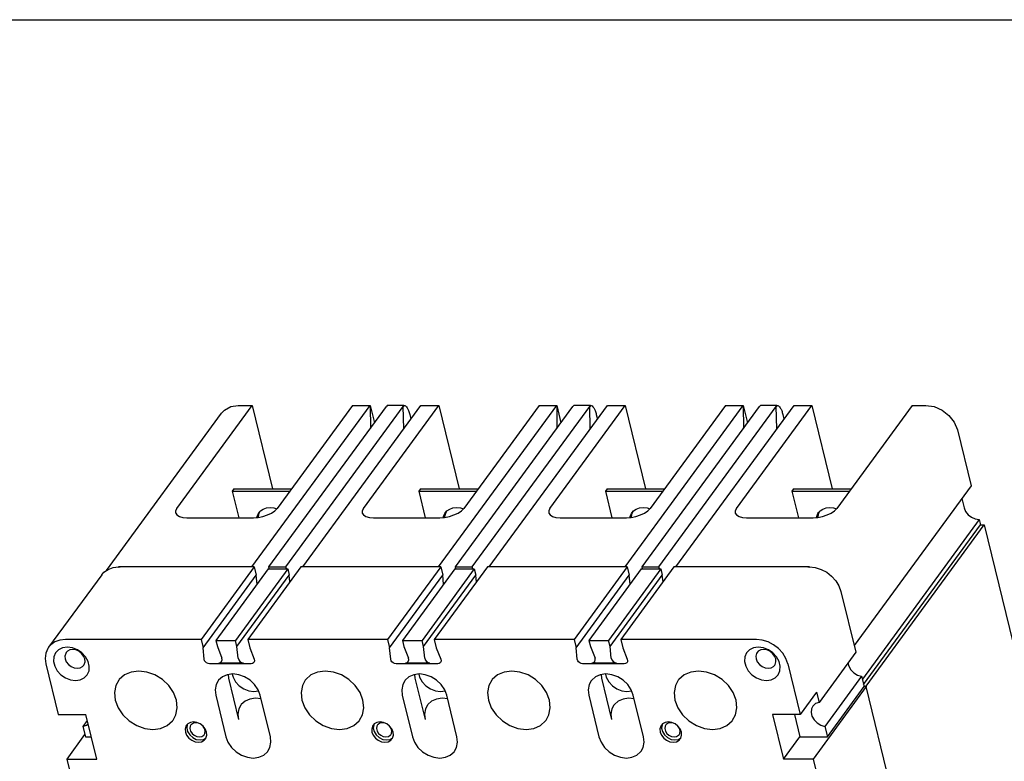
# Model space of a CAD drawing. Extents: x 0 to 34, y 0 to 22.
# Tile 4 of 5: x 23 to 29.6, y 17 to 22. Entities that reach past the tile are written whole.
import ezdxf

# ---------------------------------------------------------------- set-up
doc = ezdxf.new("R2010")
doc.units = 0
doc.header["$LTSCALE"] = 1.87
doc.layers.get('0').update_dxf_attribs({"linetype": 'CONTINUOUS'})

msp = doc.modelspace()

# ---------------------------------------------------------------- linework, layer by layer
at = {"color": 7, "linetype": 'CONTINUOUS'}
msp.add_line((0, 22), (34, 22), dxfattribs=at)
at = {"color": 6, "linetype": 'CONTINUOUS'}
for p, q in [((24.0786, 18.7359), (24.5819, 19.4234)), ((24.4894, 19.4234), (24.5819, 19.4234)), ((24.5805, 18.3444), (25.3704, 19.4234)), ((24.5819, 19.4234), (24.7178, 18.8666)), ((24.6938, 18.3444), (25.4785, 19.4164)), ((25.2526, 19.4234), (24.7493, 18.7359)), ((24.8062, 18.3444), (25.5909, 19.4164)), ((24.9195, 18.3444), (25.7093, 19.4234)), ((25.2526, 19.4234), (25.3704, 19.4234)), ((25.3248, 18.7359), (25.8281, 19.4234)), ((25.3704, 19.4234), (25.3717, 19.2704)), ((25.3704, 19.4234), (25.3987, 19.3073)), ((25.4848, 19.4234), (25.4785, 19.4164)), ((25.5949, 19.4234), (25.4848, 19.4234)), ((25.5949, 19.4234), (25.5909, 19.4164)), ((25.5946, 19.2667), (25.5909, 19.4164)), ((25.5949, 19.4234), (25.5957, 19.4234)), ((25.7093, 19.4234), (25.8281, 19.4234)), ((25.8267, 18.3444), (26.6165, 19.4234)), ((25.8281, 19.4234), (25.9639, 18.8666)), ((25.94, 18.3444), (26.7247, 19.4164)), ((26.4987, 19.4234), (25.9955, 18.7359)), ((26.0524, 18.3444), (26.8371, 19.4164)), ((26.1657, 18.3444), (26.9555, 19.4234)), ((26.4987, 19.4234), (26.6165, 19.4234)), ((26.571, 18.7359), (27.0742, 19.4234)), ((26.6165, 19.4234), (26.6178, 19.2704)), ((26.6165, 19.4234), (26.6449, 19.3073)), ((26.731, 19.4234), (26.7247, 19.4164)), ((26.841, 19.4234), (26.731, 19.4234)), ((26.841, 19.4234), (26.8371, 19.4164)), ((26.8408, 19.2667), (26.8371, 19.4164)), ((26.841, 19.4234), (26.8419, 19.4234)), ((26.9555, 19.4234), (27.0742, 19.4234)), ((27.0729, 18.3444), (27.8627, 19.4234)), ((27.0742, 19.4234), (27.2101, 18.8666)), ((27.1862, 18.3444), (27.9709, 19.4164)), ((27.7449, 19.4234), (27.2417, 18.7359)), ((27.2986, 18.3444), (28.0832, 19.4164)), ((27.4119, 18.3444), (28.2017, 19.4234)), ((27.7449, 19.4234), (27.8627, 19.4234)), ((27.8172, 18.7359), (28.3204, 19.4234)), ((27.8627, 19.4234), (27.864, 19.2704)), ((27.8627, 19.4234), (27.891, 19.3073)), ((27.9772, 19.4234), (27.9709, 19.4164)), ((28.0872, 19.4234), (27.9772, 19.4234)), ((28.0872, 19.4234), (28.0832, 19.4164)), ((28.0869, 19.2667), (28.0832, 19.4164)), ((28.0872, 19.4234), (28.088, 19.4234)), ((28.2017, 19.4234), (28.3204, 19.4234)), ((28.3204, 19.4234), (28.4563, 18.8666)), ((28.9911, 19.4234), (28.4878, 18.7359)), ((28.9911, 19.4234), (29.0826, 19.4234)), ((23.6084, 18.321), (24.3775, 19.3717)), ((25.6346, 19.3634), (25.6423, 19.3318)), ((26.8808, 19.3634), (26.8885, 19.3318)), ((28.1269, 19.3634), (28.1346, 19.3318)), ((29.2927, 19.2606), (29.384, 18.8865)), ((29.384, 18.8865), (28.603, 17.8196)), ((24.4605, 18.8666), (24.4488, 18.8506)), ((24.4488, 18.8506), (24.492, 18.6734)), ((24.4488, 18.8506), (24.8332, 18.8506)), ((24.4605, 18.8666), (24.8449, 18.8666)), ((25.7067, 18.8666), (25.695, 18.8506)), ((25.695, 18.8506), (25.7382, 18.6734)), ((25.695, 18.8506), (26.0794, 18.8506)), ((25.7067, 18.8666), (26.0911, 18.8666)), ((26.9529, 18.8666), (26.9412, 18.8506)), ((26.9412, 18.8506), (26.9844, 18.6734)), ((26.9412, 18.8506), (27.3256, 18.8506)), ((26.9529, 18.8666), (27.3373, 18.8666)), ((28.199, 18.8666), (28.1873, 18.8506)), ((28.1873, 18.8506), (28.2305, 18.6734)), ((28.1873, 18.8506), (28.5717, 18.8506)), ((28.199, 18.8666), (28.5835, 18.8666)), ((29.3228, 18.8029), (29.3384, 18.7393)), ((24.6238, 18.6761), (24.6264, 18.697)), ((24.6264, 18.697), (24.634, 18.7154)), ((24.6273, 18.7079), (24.6369, 18.7187)), ((25.87, 18.6761), (25.8726, 18.697)), ((25.8726, 18.697), (25.8802, 18.7154)), ((25.8735, 18.7079), (25.8831, 18.7187)), ((27.1162, 18.6761), (27.1187, 18.697)), ((27.1187, 18.697), (27.1263, 18.7154)), ((27.1197, 18.7079), (27.1293, 18.7187)), ((28.3624, 18.6761), (28.3649, 18.697)), ((28.3649, 18.697), (28.3725, 18.7154)), ((28.3659, 18.7079), (28.3754, 18.7187)), ((24.1462, 18.6734), (24.5903, 18.6734)), ((25.3924, 18.6734), (25.8364, 18.6734)), ((26.6385, 18.6734), (27.0826, 18.6734)), ((27.8847, 18.6734), (28.3288, 18.6734)), ((29.4389, 18.6613), (28.658, 17.5944)), ((28.6664, 17.5598), (29.4474, 18.6267)), ((28.683, 17.5477), (29.4728, 18.6267)), ((29.4389, 18.6613), (29.4474, 18.6267)), ((29.4474, 18.6267), (29.4728, 18.6267)), ((29.4728, 18.6267), (29.6908, 17.7329)), ((23.5768, 18.2927), (23.2221, 17.8082)), ((24.5951, 18.3444), (23.6887, 18.3444)), ((23.689, 18.3428), (23.6996, 18.3444)), ((24.5951, 18.3444), (24.2404, 17.8599)), ((24.2537, 17.8054), (24.6084, 18.2899)), ((24.6889, 18.3314), (24.3397, 17.8544)), ((24.8194, 18.3314), (24.4702, 17.8544)), ((24.4803, 17.8129), (24.8295, 18.2899)), ((24.9068, 18.3444), (24.5522, 17.8599)), ((24.5951, 18.3444), (24.6084, 18.2899)), ((24.6145, 18.2298), (24.6084, 18.2899)), ((24.6889, 18.3314), (24.8194, 18.3314)), ((24.6962, 18.3314), (24.6938, 18.3444)), ((24.6938, 18.3444), (24.8062, 18.3444)), ((24.8102, 18.3314), (24.8062, 18.3444)), ((24.8194, 18.3314), (24.8295, 18.2899)), ((24.8341, 18.245), (24.8295, 18.2899)), ((25.8412, 18.3444), (24.9068, 18.3444)), ((25.8412, 18.3444), (25.4866, 17.8599)), ((25.4999, 17.8054), (25.8545, 18.2899)), ((25.935, 18.3314), (25.5859, 17.8544)), ((26.0655, 18.3314), (25.7164, 17.8544)), ((25.7265, 17.8129), (26.0757, 18.2899)), ((26.153, 18.3444), (25.7983, 17.8599)), ((25.8412, 18.3444), (25.8545, 18.2899)), ((25.8606, 18.2298), (25.8545, 18.2899)), ((25.935, 18.3314), (26.0655, 18.3314)), ((25.9424, 18.3314), (25.94, 18.3444)), ((25.94, 18.3444), (26.0524, 18.3444)), ((26.0564, 18.3314), (26.0524, 18.3444)), ((26.0655, 18.3314), (26.0757, 18.2899)), ((26.0802, 18.245), (26.0757, 18.2899)), ((27.0874, 18.3444), (26.153, 18.3444)), ((27.0874, 18.3444), (26.7327, 17.8599)), ((26.7461, 17.8054), (27.1007, 18.2899)), ((27.1812, 18.3314), (26.832, 17.8544)), ((27.3117, 18.3314), (26.9625, 17.8544)), ((26.9727, 17.8129), (27.3218, 18.2899)), ((27.3992, 18.3444), (27.0445, 17.8599)), ((27.0874, 18.3444), (27.1007, 18.2899)), ((27.1068, 18.2298), (27.1007, 18.2899)), ((27.1812, 18.3314), (27.3117, 18.3314)), ((27.1885, 18.3314), (27.1862, 18.3444)), ((27.1862, 18.3444), (27.2986, 18.3444)), ((27.3025, 18.3314), (27.2986, 18.3444)), ((27.3117, 18.3314), (27.3218, 18.2899)), ((27.3264, 18.245), (27.3218, 18.2899)), ((28.3046, 18.3444), (27.3992, 18.3444)), ((28.2928, 18.3444), (28.3043, 18.3427)), ((24.6139, 18.2355), (24.6153, 18.2309)), ((24.8359, 18.2475), (24.8328, 18.2576)), ((25.8601, 18.2355), (25.8615, 18.2309)), ((26.0821, 18.2475), (26.079, 18.2576)), ((27.1062, 18.2355), (27.1076, 18.2309)), ((27.3282, 18.2475), (27.3251, 18.2576)), ((28.5147, 18.1816), (28.6139, 17.7751)), ((24.2404, 17.8599), (23.3341, 17.8599)), ((24.2404, 17.8599), (24.2537, 17.8054)), ((24.3397, 17.8544), (24.3498, 17.8129)), ((24.3397, 17.8544), (24.4702, 17.8544)), ((24.4803, 17.8129), (24.4702, 17.8544)), ((24.5522, 17.8599), (24.5655, 17.8054)), ((25.4866, 17.8599), (24.5522, 17.8599)), ((25.4866, 17.8599), (25.4999, 17.8054)), ((25.5859, 17.8544), (25.596, 17.8129)), ((25.5859, 17.8544), (25.7164, 17.8544)), ((25.7265, 17.8129), (25.7164, 17.8544)), ((25.7983, 17.8599), (25.8117, 17.8054)), ((26.7327, 17.8599), (25.7983, 17.8599)), ((26.7327, 17.8599), (26.7461, 17.8054)), ((26.832, 17.8544), (26.8422, 17.8129)), ((26.832, 17.8544), (26.9625, 17.8544)), ((26.9727, 17.8129), (26.9625, 17.8544)), ((27.0445, 17.8599), (27.0578, 17.8054)), ((27.9499, 17.8599), (27.0445, 17.8599)), ((24.2616, 17.7276), (24.2537, 17.8054)), ((24.3498, 17.8129), (24.3799, 17.7351)), ((24.4882, 17.7351), (24.4803, 17.8129)), ((24.5655, 17.8054), (24.5955, 17.7276)), ((25.5078, 17.7276), (25.4999, 17.8054)), ((25.596, 17.8129), (25.6261, 17.7351)), ((25.7344, 17.7351), (25.7265, 17.8129)), ((25.8117, 17.8054), (25.8417, 17.7276)), ((26.754, 17.7276), (26.7461, 17.8054)), ((26.8422, 17.8129), (26.8722, 17.7351)), ((26.9806, 17.7351), (26.9727, 17.8129)), ((27.0578, 17.8054), (27.0879, 17.7276)), ((28.6139, 17.7751), (28.3686, 17.4401)), ((23.2034, 17.6971), (23.2858, 17.3594)), ((24.5751, 17.6971), (24.2969, 17.6971)), ((24.3595, 17.7046), (24.5235, 17.7046)), ((25.8213, 17.6971), (25.5431, 17.6971)), ((25.6057, 17.7046), (25.7697, 17.7046)), ((27.0675, 17.6971), (26.7892, 17.6971)), ((26.8518, 17.7046), (27.0159, 17.7046)), ((28.16, 17.6971), (28.2424, 17.3594)), ((24.4206, 17.6254), (24.4227, 17.6025)), ((24.4227, 17.6025), (24.4903, 17.3254)), ((25.6667, 17.6254), (25.6689, 17.6025)), ((25.6689, 17.6025), (25.7365, 17.3254)), ((26.9129, 17.6254), (26.915, 17.6025)), ((26.915, 17.6025), (26.9827, 17.3254)), ((28.653, 17.6147), (28.4078, 17.2797)), ((28.653, 17.6147), (28.6698, 17.5459)), ((24.5935, 17.5118), (24.6248, 17.5163)), ((25.8396, 17.5118), (25.871, 17.5163)), ((27.0858, 17.5118), (27.1172, 17.5163)), ((28.3519, 17.5089), (28.2424, 17.3594)), ((28.6843, 17.5459), (28.3296, 17.0614)), ((28.3519, 17.5089), (28.3686, 17.4401)), ((28.4246, 17.2109), (28.6698, 17.5459)), ((28.6694, 17.5477), (28.683, 17.5477)), ((28.6843, 17.5459), (28.6698, 17.5459)), ((28.683, 17.5477), (28.6834, 17.5457)), ((28.8548, 16.8471), (28.6843, 17.5459)), ((24.3385, 17.4875), (24.4061, 17.2104)), ((24.6418, 17.4629), (24.6043, 17.4674)), ((24.7034, 17.2104), (24.6358, 17.4875)), ((25.5847, 17.4875), (25.6523, 17.2104)), ((25.888, 17.4629), (25.8505, 17.4674)), ((25.9496, 17.2104), (25.882, 17.4875)), ((26.8309, 17.4875), (26.8985, 17.2104)), ((27.1341, 17.4629), (27.0966, 17.4674)), ((27.1957, 17.2104), (27.1281, 17.4875)), ((23.2858, 17.3594), (23.4707, 17.3594)), ((23.4805, 17.3195), (23.4512, 17.2795)), ((23.5434, 17.0614), (23.4707, 17.3594)), ((24.1899, 17.3091), (24.1689, 17.3058)), ((24.2126, 17.3058), (24.1899, 17.3091)), ((24.2235, 17.3013), (24.2057, 17.3042)), ((24.2289, 17.2987), (24.2235, 17.3013)), ((25.4361, 17.3091), (25.415, 17.3058)), ((25.4587, 17.3058), (25.4361, 17.3091)), ((25.4697, 17.3013), (25.4519, 17.3042)), ((25.4751, 17.2987), (25.4697, 17.3013)), ((27.362, 17.3091), (27.3409, 17.3058)), ((27.3846, 17.3058), (27.362, 17.3091)), ((27.3956, 17.3013), (27.3778, 17.3042)), ((27.401, 17.2987), (27.3956, 17.3013)), ((28.2424, 17.3594), (28.0585, 17.3594)), ((28.0585, 17.3594), (28.1311, 17.0614)), ((28.2044, 17.3594), (28.2406, 17.2109)), ((23.4512, 17.2795), (23.468, 17.2109)), ((24.1504, 17.2951), (24.1479, 17.2904)), ((25.3966, 17.2951), (25.3941, 17.2904)), ((27.3225, 17.2951), (27.32, 17.2904)), ((28.4078, 17.2797), (28.4246, 17.2109)), ((23.3449, 17.0614), (23.4646, 17.2249)), ((23.468, 17.2109), (23.5069, 17.2109)), ((24.2338, 17.189), (24.257, 17.1931)), ((24.257, 17.1931), (24.2738, 17.2038)), ((24.2693, 17.1955), (24.2733, 17.2019)), ((25.48, 17.189), (25.5032, 17.1931)), ((25.5032, 17.1931), (25.52, 17.2038)), ((25.5155, 17.1955), (25.5194, 17.2019)), ((27.4059, 17.189), (27.4291, 17.1931)), ((27.4291, 17.1931), (27.4459, 17.2038)), ((27.4414, 17.1955), (27.4453, 17.2019)), ((28.1311, 17.0614), (28.2406, 17.2109)), ((28.2406, 17.2109), (28.4246, 17.2109)), ((23.3789, 16.9221), (23.3449, 17.0614)), ((23.3449, 17.0614), (23.5434, 17.0614)), ((28.3296, 17.0614), (28.1311, 17.0614)), ((28.3296, 17.0614), (28.3793, 16.8579))]:
    msp.add_line(p, q, dxfattribs=at)
for points in [[(24.3775, 19.3716), (24.3969, 19.3923), (24.4387, 19.4155), (24.4894, 19.4234)], [(29.0826, 19.4234), (29.1372, 19.4155), (29.1903, 19.3923), (29.2368, 19.3563), (29.2721, 19.3109), (29.2927, 19.2606)], [(24.0786, 18.7359), (24.0707, 18.7197), (24.0705, 18.7063)], [(24.0705, 18.7063), (24.0709, 18.7047), (24.0795, 18.6917), (24.0957, 18.6818), (24.1184, 18.6756), (24.1462, 18.6734)], [(24.5903, 18.6734), (24.6211, 18.6756), (24.653, 18.6818), (24.6838, 18.6917), (24.7113, 18.7047), (24.7336, 18.7197), (24.7493, 18.7359)], [(24.614, 18.6751), (24.6147, 18.681), (24.6232, 18.7015), (24.6273, 18.7079)], [(24.6369, 18.7187), (24.6553, 18.7316), (24.6773, 18.7396), (24.7018, 18.7423)], [(24.7018, 18.7423), (24.7277, 18.7396), (24.7471, 18.7336)], [(25.3248, 18.7359), (25.3168, 18.7197), (25.3167, 18.7063)], [(25.3167, 18.7063), (25.3171, 18.7047), (25.3256, 18.6917), (25.3418, 18.6818), (25.3646, 18.6756), (25.3924, 18.6734)], [(25.8364, 18.6734), (25.8673, 18.6756), (25.8992, 18.6818), (25.9299, 18.6917), (25.9574, 18.7047), (25.9798, 18.7197), (25.9955, 18.7359)], [(25.8601, 18.6751), (25.8609, 18.681), (25.8693, 18.7015), (25.8735, 18.7079)], [(25.8831, 18.7187), (25.9014, 18.7316), (25.9234, 18.7396), (25.948, 18.7423)], [(25.948, 18.7423), (25.9738, 18.7396), (25.9932, 18.7336)], [(26.571, 18.7359), (26.563, 18.7197), (26.5628, 18.7063)], [(26.5628, 18.7063), (26.5633, 18.7047), (26.5718, 18.6917), (26.588, 18.6818), (26.6108, 18.6756), (26.6385, 18.6734)], [(27.0826, 18.6734), (27.1135, 18.6756), (27.1454, 18.6818), (27.1761, 18.6917), (27.2036, 18.7047), (27.226, 18.7197), (27.2417, 18.7359)], [(27.1063, 18.6751), (27.107, 18.681), (27.1155, 18.7015), (27.1197, 18.7079)], [(27.1293, 18.7187), (27.1476, 18.7316), (27.1696, 18.7396), (27.1941, 18.7423)], [(27.1941, 18.7423), (27.22, 18.7396), (27.2394, 18.7336)], [(27.8172, 18.7359), (27.8092, 18.7197), (27.809, 18.7063)], [(27.809, 18.7063), (27.8095, 18.7047), (27.818, 18.6917), (27.8342, 18.6818), (27.8569, 18.6756), (27.8847, 18.6734)], [(28.3288, 18.6734), (28.3597, 18.6756), (28.3916, 18.6818), (28.4223, 18.6917), (28.4498, 18.7047), (28.4721, 18.7197), (28.4878, 18.7359)], [(28.3525, 18.6751), (28.3532, 18.681), (28.3617, 18.7015), (28.3659, 18.7079)], [(28.3754, 18.7187), (28.3938, 18.7316), (28.4158, 18.7396), (28.4403, 18.7423)], [(28.4403, 18.7423), (28.4662, 18.7396), (28.4856, 18.7336)], [(29.3384, 18.7393), (29.3482, 18.7152), (29.3651, 18.6934), (29.3874, 18.6762), (29.4128, 18.6651), (29.4389, 18.6613)], [(23.5768, 18.2927), (23.591, 18.3088), (23.6188, 18.3283), (23.6523, 18.3404), (23.6887, 18.3444)], [(28.3046, 18.3444), (28.343, 18.3404), (28.3824, 18.3283), (28.4197, 18.3088), (28.4525, 18.2834), (28.4806, 18.2523), (28.5018, 18.2174), (28.5147, 18.1816)], [(23.3341, 17.8599), (23.2976, 17.8559), (23.2641, 17.8438), (23.2364, 17.8243), (23.2221, 17.8082)], [(28.16, 17.6971), (28.1471, 17.7329), (28.1259, 17.7678), (28.0978, 17.7989), (28.065, 17.8243), (28.0278, 17.8438), (27.9883, 17.8559), (27.9499, 17.8599)], [(23.2221, 17.8082), (23.216, 17.7989), (23.2031, 17.7678), (23.1989, 17.7329), (23.2034, 17.6971)], [(23.3473, 17.8095), (23.3155, 17.805), (23.2885, 17.7918), (23.2685, 17.771), (23.2571, 17.7443), (23.2551, 17.7138), (23.2629, 17.6821), (23.2797, 17.6517), (23.3041, 17.625), (23.3343, 17.6042), (23.3677, 17.591), (23.4017, 17.5865)], [(23.3397, 17.7732), (23.336, 17.7672), (23.331, 17.7497), (23.3325, 17.7303), (23.3404, 17.7109), (23.354, 17.6934), (23.372, 17.6795), (23.3925, 17.6706), (23.4135, 17.6675)], [(23.3829, 17.7931), (23.3633, 17.79), (23.3472, 17.7811), (23.3397, 17.7732)], [(23.4017, 17.5865), (23.4335, 17.591), (23.4605, 17.6042), (23.4805, 17.625), (23.492, 17.6517), (23.4939, 17.6821), (23.4861, 17.7138), (23.4694, 17.7443), (23.4449, 17.771), (23.4147, 17.7918), (23.3813, 17.805), (23.3473, 17.8095)], [(23.4567, 17.6875), (23.4604, 17.6934), (23.4654, 17.7109), (23.4639, 17.7303), (23.456, 17.7497), (23.4423, 17.7672), (23.4244, 17.7811), (23.4039, 17.79), (23.3829, 17.7931)], [(27.9631, 17.8095), (27.9314, 17.805), (27.9044, 17.7918), (27.8843, 17.771), (27.8729, 17.7443), (27.871, 17.7138), (27.8787, 17.6821), (27.8955, 17.6517), (27.92, 17.625), (27.9501, 17.6042), (27.9836, 17.591), (28.0175, 17.5865)], [(27.9555, 17.7732), (27.9519, 17.7672), (27.9468, 17.7497), (27.9483, 17.7303), (27.9563, 17.7109), (27.9699, 17.6934), (27.9878, 17.6795), (28.0083, 17.6706), (28.0293, 17.6675)], [(27.9987, 17.7931), (27.9791, 17.79), (27.963, 17.7811), (27.9555, 17.7732)], [(28.0175, 17.5865), (28.0493, 17.591), (28.0763, 17.6042), (28.0963, 17.625), (28.1078, 17.6517), (28.1097, 17.6821), (28.102, 17.7138), (28.0852, 17.7443), (28.0607, 17.771), (28.0305, 17.7918), (27.9971, 17.805), (27.9631, 17.8095)], [(28.0725, 17.6875), (28.0762, 17.6934), (28.0812, 17.7109), (28.0797, 17.7303), (28.0718, 17.7497), (28.0582, 17.7672), (28.0402, 17.7811), (28.0198, 17.79), (27.9987, 17.7931)], [(24.2969, 17.6971), (24.2871, 17.6987), (24.2777, 17.7031), (24.2698, 17.71), (24.2642, 17.7184), (24.2616, 17.7276)], [(24.3595, 17.7046), (24.3705, 17.707), (24.378, 17.7132)], [(24.378, 17.7132), (24.3817, 17.7237), (24.3799, 17.7351)], [(24.4882, 17.7351), (24.4919, 17.7237), (24.5001, 17.7138), (24.5113, 17.707), (24.5235, 17.7046)], [(24.5936, 17.7056), (24.5914, 17.7031), (24.5842, 17.6987), (24.5751, 17.6971)], [(24.5955, 17.7276), (24.5974, 17.7184), (24.596, 17.71), (24.5936, 17.7056)], [(25.5431, 17.6971), (25.5332, 17.6987), (25.5237, 17.7033), (25.5158, 17.7102), (25.5103, 17.7186), (25.5078, 17.7276)], [(25.6057, 17.7046), (25.6167, 17.707), (25.6241, 17.7132)], [(25.6241, 17.7132), (25.6279, 17.7237), (25.6261, 17.7351)], [(25.7344, 17.7351), (25.7381, 17.7237), (25.7463, 17.7138), (25.7575, 17.707), (25.7697, 17.7046)], [(25.8398, 17.7056), (25.8376, 17.7031), (25.8303, 17.6987), (25.8213, 17.6971)], [(25.8417, 17.7276), (25.8436, 17.7184), (25.8421, 17.71), (25.8398, 17.7056)], [(26.7892, 17.6971), (26.7794, 17.6987), (26.77, 17.7031), (26.7621, 17.71), (26.7565, 17.7184), (26.754, 17.7276)], [(26.8518, 17.7046), (26.8629, 17.707), (26.8703, 17.7132)], [(26.8703, 17.7132), (26.8741, 17.7237), (26.8722, 17.7351)], [(26.9806, 17.7351), (26.9843, 17.7237), (26.9925, 17.7138), (27.0037, 17.707), (27.0159, 17.7046)], [(27.0859, 17.7056), (27.0837, 17.7031), (27.0765, 17.6987), (27.0675, 17.6971)], [(27.0879, 17.7276), (27.0898, 17.7184), (27.0883, 17.71), (27.0859, 17.7056)], [(28.5616, 17.7037), (28.5669, 17.6823), (28.5808, 17.6582), (28.6012, 17.6377), (28.6262, 17.6227), (28.653, 17.6147)], [(23.4135, 17.6675), (23.4331, 17.6706), (23.4492, 17.6795), (23.4567, 17.6875)], [(23.8241, 17.6495), (23.7729, 17.6428), (23.7285, 17.6234), (23.6938, 17.5924), (23.6901, 17.5876)], [(24.0532, 17.3217), (24.072, 17.3572), (24.0809, 17.4042), (24.0756, 17.4546), (24.0563, 17.5051), (24.0245, 17.5521), (23.9822, 17.5924), (23.9324, 17.6234), (23.8785, 17.6428), (23.8241, 17.6495)], [(24.6358, 17.4875), (24.6217, 17.5243), (24.5985, 17.5585), (24.5677, 17.588), (24.5315, 17.6105), (24.4921, 17.6247), (24.4525, 17.6296), (24.4152, 17.6247), (24.3828, 17.6105), (24.3575, 17.588), (24.3548, 17.5844)], [(24.4493, 17.6291), (24.4546, 17.6074), (24.4714, 17.577), (24.4959, 17.5503), (24.5261, 17.5295), (24.5595, 17.5163), (24.5935, 17.5118)], [(25.0703, 17.6495), (25.0191, 17.6428), (24.9747, 17.6234), (24.94, 17.5924), (24.9363, 17.5876)], [(25.2993, 17.3217), (25.3182, 17.3572), (25.3271, 17.4042), (25.3217, 17.4546), (25.3025, 17.5051), (25.2706, 17.5521), (25.2284, 17.5924), (25.1786, 17.6234), (25.1247, 17.6428), (25.0703, 17.6495)], [(25.882, 17.4875), (25.8679, 17.5243), (25.8447, 17.5585), (25.8139, 17.588), (25.7776, 17.6105), (25.7383, 17.6247), (25.6987, 17.6296), (25.6614, 17.6247), (25.629, 17.6105), (25.6037, 17.588), (25.601, 17.5844)], [(25.6955, 17.6291), (25.7008, 17.6074), (25.7176, 17.577), (25.7421, 17.5503), (25.7722, 17.5295), (25.8057, 17.5163), (25.8396, 17.5118)], [(26.3164, 17.6495), (26.2653, 17.6428), (26.2208, 17.6234), (26.1862, 17.5924), (26.1825, 17.5876)], [(26.5455, 17.3217), (26.5644, 17.3572), (26.5733, 17.4042), (26.5679, 17.4546), (26.5486, 17.5051), (26.5168, 17.5521), (26.4746, 17.5924), (26.4248, 17.6234), (26.3708, 17.6428), (26.3164, 17.6495)], [(27.1281, 17.4875), (27.1141, 17.5243), (27.0909, 17.5585), (27.0601, 17.588), (27.0238, 17.6105), (26.9845, 17.6247), (26.9448, 17.6296), (26.9075, 17.6247), (26.8752, 17.6105), (26.8499, 17.588), (26.8472, 17.5844)], [(26.9417, 17.6291), (26.947, 17.6074), (26.9638, 17.577), (26.9882, 17.5503), (27.0184, 17.5295), (27.0518, 17.5163), (27.0858, 17.5118)], [(27.5626, 17.6495), (27.5115, 17.6428), (27.467, 17.6234), (27.4323, 17.5924), (27.4286, 17.5876)], [(27.7917, 17.3217), (27.8105, 17.3572), (27.8194, 17.4042), (27.8141, 17.4546), (27.7948, 17.5051), (27.763, 17.5521), (27.7207, 17.5924), (27.6709, 17.6234), (27.617, 17.6428), (27.5626, 17.6495)], [(28.0293, 17.6675), (28.0489, 17.6706), (28.065, 17.6795), (28.0725, 17.6875)], [(23.6901, 17.5876), (23.6713, 17.5521), (23.6624, 17.5051), (23.6677, 17.4546), (23.687, 17.4042), (23.7188, 17.3572), (23.7611, 17.3168), (23.8109, 17.2859), (23.8648, 17.2664), (23.9192, 17.2598)], [(24.3548, 17.5844), (24.3411, 17.5585), (24.3346, 17.5243), (24.3385, 17.4875)], [(24.9363, 17.5876), (24.9174, 17.5521), (24.9085, 17.5051), (24.9139, 17.4546), (24.9331, 17.4042), (24.965, 17.3572), (25.0072, 17.3168), (25.057, 17.2859), (25.111, 17.2664), (25.1654, 17.2598)], [(25.601, 17.5844), (25.5873, 17.5585), (25.5808, 17.5243), (25.5847, 17.4875)], [(26.1825, 17.5876), (26.1636, 17.5521), (26.1547, 17.5051), (26.1601, 17.4546), (26.1793, 17.4042), (26.2112, 17.3572), (26.2534, 17.3168), (26.3032, 17.2859), (26.3571, 17.2664), (26.4115, 17.2598)], [(26.8472, 17.5844), (26.8334, 17.5585), (26.827, 17.5243), (26.8309, 17.4875)], [(27.4286, 17.5876), (27.4098, 17.5521), (27.4009, 17.5051), (27.4062, 17.4546), (27.4255, 17.4042), (27.4573, 17.3572), (27.4996, 17.3168), (27.5494, 17.2859), (27.6033, 17.2664), (27.6577, 17.2598)], [(24.6043, 17.4674), (24.567, 17.4626), (24.5346, 17.4484), (24.5093, 17.4258), (24.5066, 17.4223)], [(25.8505, 17.4674), (25.8132, 17.4626), (25.7808, 17.4484), (25.7555, 17.4258), (25.7528, 17.4223)], [(27.0966, 17.4674), (27.0593, 17.4626), (27.027, 17.4484), (27.0017, 17.4258), (26.999, 17.4223)], [(28.3686, 17.4401), (28.3457, 17.4321), (28.3269, 17.4154)], [(24.5066, 17.4223), (24.4929, 17.3964), (24.4864, 17.3622), (24.4903, 17.3254)], [(25.7528, 17.4223), (25.7391, 17.3964), (25.7326, 17.3622), (25.7365, 17.3254)], [(26.999, 17.4223), (26.9852, 17.3964), (26.9788, 17.3622), (26.9827, 17.3254)], [(28.3269, 17.4154), (28.3177, 17.3966), (28.3155, 17.3725), (28.3216, 17.3473), (28.3356, 17.3232), (28.356, 17.3027), (28.3809, 17.2877), (28.4078, 17.2797)], [(23.9192, 17.2598), (23.9703, 17.2664), (24.0148, 17.2859), (24.0494, 17.3168), (24.0532, 17.3217)], [(24.1689, 17.3058), (24.1515, 17.2962), (24.1434, 17.2876)], [(24.2057, 17.3042), (24.1894, 17.3013), (24.1764, 17.2931), (24.173, 17.2891)], [(24.2733, 17.2019), (24.2787, 17.2207), (24.2771, 17.2416), (24.2685, 17.2625), (24.2539, 17.2813), (24.2346, 17.2962), (24.2126, 17.3058)], [(25.1654, 17.2598), (25.2165, 17.2664), (25.2609, 17.2859), (25.2956, 17.3168), (25.2993, 17.3217)], [(25.415, 17.3058), (25.3977, 17.2962), (25.3896, 17.2876)], [(25.4519, 17.3042), (25.4356, 17.3013), (25.4226, 17.2931), (25.4192, 17.2891)], [(25.5194, 17.2019), (25.5249, 17.2207), (25.5233, 17.2416), (25.5147, 17.2625), (25.5001, 17.2813), (25.4808, 17.2962), (25.4587, 17.3058)], [(26.4115, 17.2598), (26.4627, 17.2664), (26.5071, 17.2859), (26.5418, 17.3168), (26.5455, 17.3217)], [(27.3409, 17.3058), (27.3236, 17.2962), (27.3155, 17.2876)], [(27.3778, 17.3042), (27.3615, 17.3013), (27.3485, 17.2931), (27.3451, 17.2891)], [(27.4453, 17.2019), (27.4508, 17.2207), (27.4492, 17.2416), (27.4406, 17.2625), (27.426, 17.2813), (27.4067, 17.2962), (27.3846, 17.3058)], [(27.6577, 17.2598), (27.7089, 17.2664), (27.7533, 17.2859), (27.788, 17.3168), (27.7917, 17.3217)], [(23.4512, 17.2795), (23.4745, 17.2874), (23.4859, 17.297)], [(24.1434, 17.2876), (24.1395, 17.2813), (24.1341, 17.2625), (24.1357, 17.2416), (24.1442, 17.2207), (24.1589, 17.2019), (24.1782, 17.1869), (24.2002, 17.1773), (24.2229, 17.174)], [(24.1479, 17.2904), (24.1449, 17.2683), (24.1506, 17.2449), (24.1644, 17.2228), (24.1846, 17.2048), (24.2087, 17.1931), (24.2338, 17.189)], [(24.173, 17.2891), (24.1684, 17.2804), (24.1663, 17.2649), (24.1703, 17.2483), (24.18, 17.2328), (24.1942, 17.2201), (24.2112, 17.2118), (24.229, 17.2089)], [(24.2617, 17.2241), (24.2663, 17.2328), (24.2685, 17.2483), (24.2644, 17.2649), (24.2553, 17.2795)], [(25.3896, 17.2876), (25.3857, 17.2813), (25.3802, 17.2625), (25.3819, 17.2416), (25.3904, 17.2207), (25.4051, 17.2019), (25.4243, 17.1869), (25.4464, 17.1773), (25.469, 17.174)], [(25.3941, 17.2904), (25.3911, 17.2683), (25.3968, 17.2449), (25.4106, 17.2228), (25.4307, 17.2048), (25.4548, 17.1931), (25.48, 17.189)], [(25.4192, 17.2891), (25.4146, 17.2804), (25.4124, 17.2649), (25.4165, 17.2483), (25.4262, 17.2328), (25.4404, 17.2201), (25.4574, 17.2118), (25.4752, 17.2089)], [(25.5079, 17.2241), (25.5125, 17.2328), (25.5146, 17.2483), (25.5106, 17.2649), (25.5015, 17.2795)], [(27.3155, 17.2876), (27.3116, 17.2813), (27.3061, 17.2625), (27.3078, 17.2416), (27.3163, 17.2207), (27.331, 17.2019), (27.3502, 17.1869), (27.3723, 17.1773), (27.3949, 17.174)], [(27.32, 17.2904), (27.317, 17.2683), (27.3227, 17.2449), (27.3365, 17.2228), (27.3566, 17.2048), (27.3808, 17.1931), (27.4059, 17.189)], [(27.3451, 17.2891), (27.3405, 17.2804), (27.3383, 17.2649), (27.3424, 17.2483), (27.3521, 17.2328), (27.3663, 17.2201), (27.3833, 17.2118), (27.4011, 17.2089)], [(27.4338, 17.2241), (27.4384, 17.2328), (27.4406, 17.2483), (27.4365, 17.2649), (27.4274, 17.2795)], [(24.2229, 17.174), (24.2439, 17.1773), (24.2613, 17.1869), (24.2693, 17.1955)], [(24.229, 17.2089), (24.2453, 17.2118), (24.2583, 17.2201), (24.2617, 17.2241)], [(24.4061, 17.2104), (24.4202, 17.1736), (24.4434, 17.1394), (24.4742, 17.11), (24.5105, 17.0874), (24.5498, 17.0732), (24.5894, 17.0684)], [(24.6871, 17.1135), (24.7008, 17.1394), (24.7073, 17.1736), (24.7034, 17.2104)], [(25.469, 17.174), (25.4901, 17.1773), (25.5074, 17.1869), (25.5155, 17.1955)], [(25.4752, 17.2089), (25.4915, 17.2118), (25.5045, 17.2201), (25.5079, 17.2241)], [(25.6523, 17.2104), (25.6663, 17.1736), (25.6895, 17.1394), (25.7203, 17.11), (25.7566, 17.0874), (25.7959, 17.0732), (25.8356, 17.0684)], [(25.9333, 17.1135), (25.947, 17.1394), (25.9535, 17.1736), (25.9496, 17.2104)], [(26.8985, 17.2104), (26.9125, 17.1736), (26.9357, 17.1394), (26.9665, 17.11), (27.0028, 17.0874), (27.0421, 17.0732), (27.0818, 17.0684)], [(27.1794, 17.1135), (27.1932, 17.1394), (27.1997, 17.1736), (27.1957, 17.2104)], [(27.3949, 17.174), (27.416, 17.1773), (27.4333, 17.1869), (27.4414, 17.1955)], [(27.4011, 17.2089), (27.4174, 17.2118), (27.4304, 17.2201), (27.4338, 17.2241)], [(24.5894, 17.0684), (24.6267, 17.0732), (24.6591, 17.0874), (24.6844, 17.11), (24.6871, 17.1135)], [(25.8356, 17.0684), (25.8729, 17.0732), (25.9053, 17.0874), (25.9305, 17.11), (25.9333, 17.1135)], [(27.0818, 17.0684), (27.1191, 17.0732), (27.1514, 17.0874), (27.1767, 17.11), (27.1794, 17.1135)]]:
    msp.add_lwpolyline(points, dxfattribs=at)
for points in [[(25.5957, 19.4234), (25.5994, 19.4234), (25.6084, 19.4196), (25.6186, 19.4067), (25.6279, 19.3874), (25.6325, 19.372), (25.6346, 19.3634)], [(26.8419, 19.4234), (26.8455, 19.4234), (26.8545, 19.4196), (26.8648, 19.4067), (26.8741, 19.3874), (26.8787, 19.372), (26.8808, 19.3634)], [(28.088, 19.4234), (28.0917, 19.4234), (28.1007, 19.4196), (28.111, 19.4067), (28.1203, 19.3874), (28.1248, 19.372), (28.1269, 19.3634)]]:
    msp.add_open_spline(points, degree=3, knots=[0, 0, 0, 0, 0.146843, 0.36123, 0.648119, 1, 1, 1, 1], dxfattribs=at)

doc.saveas('drawing.dxf')
